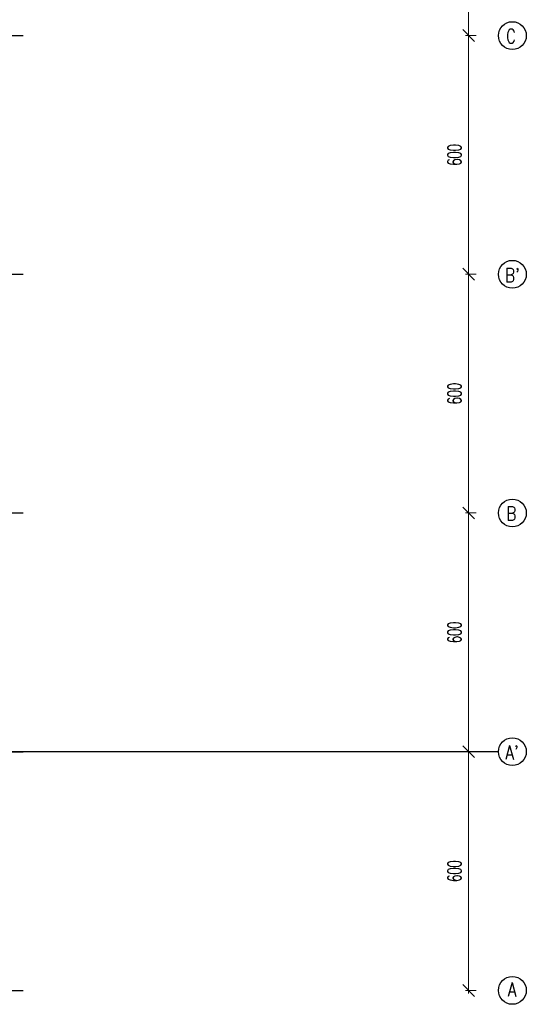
# Model space of a CAD drawing. Header units: centimetres. Extents: x -156440 to 298236, y -263599 to 81430.
# Tile 156 of 170: x 216947 to 229690, y -169582 to -144832. Entities that reach past the tile are written whole.
import ezdxf

# ---------------------------------------------------------------- set-up
doc = ezdxf.new("R2010")
doc.units = ezdxf.units.CM
doc.header["$LTSCALE"] = 50
doc.header["$PDMODE"] = 35
doc.header["$PDSIZE"] = 0.1
doc.linetypes.add('Osie rzutów$0$DASHDOT2', pattern=[12.7, 6.35, -3.175, 0, -3.175])
doc.layers.get('0').update_dxf_attribs({"color": 8})
doc.layers.get('DEFPOINTS').update_dxf_attribs({"color": 8})
doc.layers.add('Osie rzutów$0$ARCH_INFO_OSIE_IST', color=8, linetype='Osie rzutów$0$DASHDOT2')
doc.layers.add('Osie rzutów$0$ARCH_INFO_OSIE_OPISY_IST', color=8, linetype='Continuous')
doc.layers.add('Osie rzutów$0$ARCH_INFO_WYMIARY', color=8, linetype='Continuous', lineweight=9)
doc.styles.add('Osie rzutów$0$ROMANS-250-CM', font='romans.shx', dxfattribs={"width": 0.8, "height": 50})
doc.styles.add('Osie rzutów$0$wymiary_cuprum', font='Romans.shx', dxfattribs={"width": 0.6})
doc.dimstyles.new('Osie rzutów$0$ARCH_ CT', dxfattribs={"dimtxt": 20, "dimasz": 20, "dimexe": 12, "dimexo": 20, "dimgap": 5, "dimtad": 1, "dimdec": 1, "dimrnd": 0.5, "dimzin": 9, "dimdsep": 46, "dimtxsty": 'Osie rzutów$0$wymiary_cuprum', "dimblk": 'Osie rzutów$0$_Oblique', "dimcen": 8, "dimdle": 12, "dimclrd": 256, "dimclre": 256, "dimclrt": 55, "dimadec": 1, "dimazin": 0, "dimtfac": 1, "dimtdec": 1, "dimtmove": 1, "dimatfit": 2, "dimldrblk": 'Osie rzutów$0$_Dot', "dimfxl": 0, "dimtolj": 1, "dimtzin": 0, "dimlwd": -1, "dimlwe": -1, "dimarcsym": 0})

# ---------------------------------------------------------------- blocks, each defined once
blk = doc.blocks.new('Osie rzutów$0$_Oblique')
at = {"color": 0, "linetype": 'ByBlock', "lineweight": -2}
blk.add_line((-0.5, -0.5), (0.5, 0.5), dxfattribs=at)
blk = doc.blocks.new('*D73')
at = {"layer": 'DEFPOINTS', "color": 0}
for p in [(15115.5, 8000), (15081.5, 7400), (15115.5, 7400)]:
    blk.add_point(p, dxfattribs=at)
at = {"layer": 'Osie rzutów$0$ARCH_INFO_WYMIARY'}
for p, q in [((15100.5, 8000), (15073.5, 8000)), ((15081.5, 8008), (15081.5, 7392)), ((15100.5, 7400), (15073.5, 7400))]:
    blk.add_line(p, q, dxfattribs=at)
at = {"layer": 'Osie rzutów$0$ARCH_INFO_WYMIARY', "xscale": 30, "yscale": 30, "zscale": 30}
for p, rotation in [((15081.5, 8000), 90), ((15081.5, 7400), 270)]:
    blk.add_blockref('Osie rzutów$0$_Oblique', p, dxfattribs=dict(at, rotation=rotation))
at = {"layer": 'Osie rzutów$0$ARCH_INFO_WYMIARY', "color": 55, "insert": (15046, 7700), "char_height": 35, "attachment_point": 5, "rotation": 90, "style": 'Osie rzutów$0$wymiary_cuprum'}
blk.add_mtext('\\A1;600', dxfattribs=at)
blk = doc.blocks.new('Osie rzutów$0$_Dot')
at = {"color": 0, "linetype": 'ByBlock', "lineweight": -2}
blk.add_line((-0.5, 0), (-1, 0), dxfattribs=at)
at = {"color": 0, "linetype": 'ByBlock', "const_width": 0.5}
blk.add_lwpolyline([(-0.25, 0, 1), (0.25, 0, 1)], format="xyb", close=True, dxfattribs=at)
blk = doc.blocks.new('*D74')
at = {"layer": 'DEFPOINTS', "color": 0}
for p in [(15115.5, 7400), (15081.5, 6800), (15115.5, 6800)]:
    blk.add_point(p, dxfattribs=at)
at = {"layer": 'Osie rzutów$0$ARCH_INFO_WYMIARY'}
for p, q in [((15081.5, 7408), (15081.5, 6792)), ((15100.5, 7400), (15073.5, 7400)), ((15100.5, 6800), (15073.5, 6800))]:
    blk.add_line(p, q, dxfattribs=at)
at = {"layer": 'Osie rzutów$0$ARCH_INFO_WYMIARY', "xscale": 30, "yscale": 30, "zscale": 30}
for p, rotation in [((15081.5, 7400), 90), ((15081.5, 6800), 270)]:
    blk.add_blockref('Osie rzutów$0$_Oblique', p, dxfattribs=dict(at, rotation=rotation))
at = {"layer": 'Osie rzutów$0$ARCH_INFO_WYMIARY', "color": 55, "insert": (15046, 7100), "char_height": 35, "attachment_point": 5, "rotation": 90, "style": 'Osie rzutów$0$wymiary_cuprum'}
blk.add_mtext('\\A1;600', dxfattribs=at)
blk = doc.blocks.new('*D75')
at = {"layer": 'DEFPOINTS', "color": 0}
for p in [(15115.5, 6800), (15081.5, 6200), (15115.5, 6200)]:
    blk.add_point(p, dxfattribs=at)
at = {"layer": 'Osie rzutów$0$ARCH_INFO_WYMIARY'}
for p, q in [((15081.5, 6808), (15081.5, 6192)), ((15100.5, 6800), (15073.5, 6800)), ((15100.5, 6200), (15073.5, 6200))]:
    blk.add_line(p, q, dxfattribs=at)
at = {"layer": 'Osie rzutów$0$ARCH_INFO_WYMIARY', "xscale": 30, "yscale": 30, "zscale": 30}
for p, rotation in [((15081.5, 6800), 90), ((15081.5, 6200), 270)]:
    blk.add_blockref('Osie rzutów$0$_Oblique', p, dxfattribs=dict(at, rotation=rotation))
at = {"layer": 'Osie rzutów$0$ARCH_INFO_WYMIARY', "color": 55, "insert": (15046, 6500), "char_height": 35, "attachment_point": 5, "rotation": 90, "style": 'Osie rzutów$0$wymiary_cuprum'}
blk.add_mtext('\\A1;600', dxfattribs=at)
blk = doc.blocks.new('*D76')
at = {"layer": 'DEFPOINTS', "color": 0}
for p in [(15115.5, 6200), (15081.5, 5600), (15115.5, 5600)]:
    blk.add_point(p, dxfattribs=at)
at = {"layer": 'Osie rzutów$0$ARCH_INFO_WYMIARY'}
for p, q in [((15100.5, 6200), (15073.5, 6200)), ((15081.5, 6208), (15081.5, 5592)), ((15100.5, 5600), (15073.5, 5600))]:
    blk.add_line(p, q, dxfattribs=at)
at = {"layer": 'Osie rzutów$0$ARCH_INFO_WYMIARY', "xscale": 30, "yscale": 30, "zscale": 30}
for p, rotation in [((15081.5, 6200), 90), ((15081.5, 5600), 270)]:
    blk.add_blockref('Osie rzutów$0$_Oblique', p, dxfattribs=dict(at, rotation=rotation))
at = {"layer": 'Osie rzutów$0$ARCH_INFO_WYMIARY', "color": 55, "insert": (15046, 5900), "char_height": 35, "attachment_point": 5, "rotation": 90, "style": 'Osie rzutów$0$wymiary_cuprum'}
blk.add_mtext('\\A1;600', dxfattribs=at)
blk = doc.blocks.new('*D77')
at = {"layer": 'DEFPOINTS', "color": 0}
for p in [(15115.5, 5600), (15081.5, 5000), (15115.5, 5000)]:
    blk.add_point(p, dxfattribs=at)
at = {"layer": 'Osie rzutów$0$ARCH_INFO_WYMIARY'}
for p, q in [((15100.5, 5600), (15073.5, 5600)), ((15081.5, 5608), (15081.5, 4992)), ((15100.5, 5000), (15073.5, 5000))]:
    blk.add_line(p, q, dxfattribs=at)
at = {"layer": 'Osie rzutów$0$ARCH_INFO_WYMIARY', "xscale": 30, "yscale": 30, "zscale": 30}
for p, rotation in [((15081.5, 5600), 90), ((15081.5, 5000), 270)]:
    blk.add_blockref('Osie rzutów$0$_Oblique', p, dxfattribs=dict(at, rotation=rotation))
at = {"layer": 'Osie rzutów$0$ARCH_INFO_WYMIARY', "color": 55, "insert": (15046, 5300), "char_height": 35, "attachment_point": 5, "rotation": 90, "style": 'Osie rzutów$0$wymiary_cuprum'}
blk.add_mtext('\\A1;600', dxfattribs=at)
blk = doc.blocks.new('Osie rzutów')
at = {"layer": 'Osie rzutów$0$ARCH_INFO_OSIE_IST', "ltscale": 10}
for p, q in [((4436.04, 7400), (15156.54, 7400)), ((4436.04, 6800), (15156.54, 6800)), ((4436.04, 6200), (15156.54, 6200)), ((4436.04, 5600), (15156.54, 5600)), ((15156.54, 5600), (12415.5, 5600)), ((4436.04, 5000), (15156.54, 5000))]:
    blk.add_line(p, q, dxfattribs=at)
at = {"layer": 'Osie rzutów$0$ARCH_INFO_OSIE_OPISY_IST'}
for centre in [(15191.54, 7400), (15191.54, 6800), (15191.54, 6200), (15191.54, 5600), (15191.54, 5000)]:
    blk.add_circle(centre, 35, dxfattribs=at)
at = {"layer": 'Osie rzutów$0$ARCH_INFO_OSIE_OPISY_IST', "style": 'Osie rzutów$0$ROMANS-250-CM', "width": 0.8}
for s, p in [('C', (15175.39, 7380.9)), ("B'", (15172.94, 6780.02)), ('B', (15176.22, 6181.25)), ("A'", (15173.73, 5580.3)), ('A', (15179.9, 4984.7))]:
    blk.add_text(s, height=35, dxfattribs=at).set_placement(p)
at = {"layer": 'Osie rzutów$0$ARCH_INFO_WYMIARY'}
for base, p1, p2, picture, middle in [((15081.54, 7400), (15115.47, 8000), (15115.47, 7400), '*D73', (15046.04, 7700)), ((15081.54, 6800), (15115.47, 7400), (15115.47, 6800), '*D74', (15046.04, 7100)), ((15081.54, 6200), (15115.47, 6800), (15115.47, 6200), '*D75', (15046.04, 6500)), ((15081.54, 5600), (15115.47, 6200), (15115.47, 5600), '*D76', (15046.04, 5900)), ((15081.54, 5000), (15115.47, 5600), (15115.47, 5000), '*D77', (15046.04, 5300))]:
    dim = blk.add_linear_dim(base=base, p1=p1, p2=p2, angle=270, dimstyle='Osie rzutów$0$ARCH_ CT', override={"dimtxt": 35, "dimasz": 30, "dimexe": 8, "dimexo": 15, "dimgap": 18, "dimdle": 8}, dxfattribs=at)
    dim.commit()
    dim.dimension.update_dxf_attribs({"geometry": picture, "text_midpoint": middle})

msp = doc.modelspace()

# ---------------------------------------------------------------- block references
at = {"layer": 'Osie rzutów$0$ARCH_INFO_OSIE_IST', "xscale": 10, "yscale": 10, "zscale": 10}
msp.add_blockref('Osie rzutów', (77424.241, -219231.769), dxfattribs=at)

doc.saveas('drawing.dxf')
